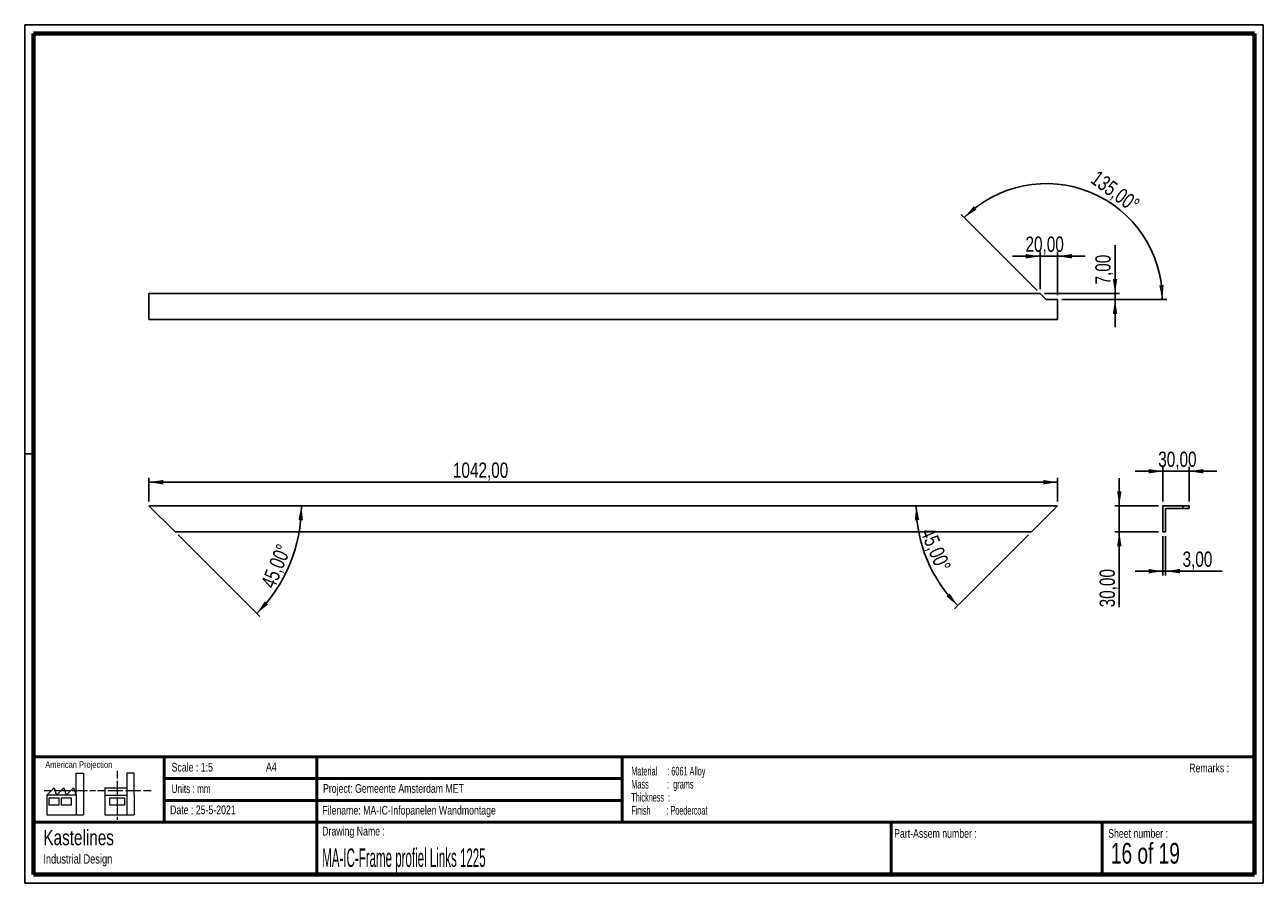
# Paper-space layout 'Sheet13' of a CAD drawing. Header units: millimetres. Extents: x 7 to 291, y 7 to 204.
import ezdxf

# ---------------------------------------------------------------- set-up
doc = ezdxf.new("R2010")
doc.units = ezdxf.units.MM
for name, color, linetype in [('BORDERS', 7, 'Continuous'), ('DRAWING', 7, 'Continuous'), ('TEXT_SHEET_FORMAT', 7, 'Continuous')]:
    doc.layers.add(name, color=color, linetype=linetype)
doc.styles.add('SLDTEXTSTYLE0', font='TXT', dxfattribs={"width": 0.7})
doc.styles.add('SLDTEXTSTYLE1', font='TXT', dxfattribs={"width": 0.75})
doc.styles.add('SLDTEXTSTYLE11', font='TXT', dxfattribs={"width": 0.568654})
doc.styles.add('SLDTEXTSTYLE14', font='TXT', dxfattribs={"width": 0.6875})
doc.styles.add('SLDTEXTSTYLE4', font='TXT', dxfattribs={"width": 0.55})
doc.styles.add('SLDTEXTSTYLE5', font='TXT', dxfattribs={"width": 0.605})
doc.styles.add('SLDTEXTSTYLE7', font='TXT', dxfattribs={"width": 0.467045})
doc.dimstyles.new('SLDDIMSTYLE19', dxfattribs={"dimtxt": 3.5, "dimasz": 3.302, "dimexe": 0, "dimexo": 0.0625, "dimgap": 0.875, "dimtad": 1, "dimdec": 4, "dimlfac": 5, "dimzin": 12, "dimdsep": 46, "dimtxsty": 'SLDTEXTSTYLE1', "dimsah": 1, "dimcen": 0.09, "dimazin": 3, "dimtfac": 1, "dimtofl": 0, "dimtmove": 0, "dimatfit": 3, "dimfxl": 1, "dimfrac": 2, "dimtolj": 1, "dimtzin": 12, "dimarcsym": 0})
doc.dimstyles.new('SLDDIMSTYLE6', dxfattribs={"dimtxt": 3.5, "dimasz": 3.302, "dimexe": 0, "dimexo": 0.0625, "dimgap": 0.875, "dimtad": 1, "dimlfac": 5, "dimrnd": 1e-09, "dimzin": 12, "dimdsep": 46, "dimtxsty": 'SLDTEXTSTYLE1', "dimsah": 1, "dimcen": 0.09, "dimadec": 0, "dimazin": 3, "dimtfac": 1, "dimtofl": 0, "dimtmove": 0, "dimatfit": 3, "dimfxl": 1, "dimfrac": 2, "dimtolj": 1, "dimtzin": 12, "dimarcsym": 0})
doc.dimstyles.new('SLDDIMSTYLE7', dxfattribs={"dimtxt": 3.5, "dimasz": 3.302, "dimexe": 0, "dimexo": 0.0625, "dimgap": 0.875, "dimtad": 1, "dimlfac": 5, "dimrnd": 1e-09, "dimzin": 12, "dimdsep": 46, "dimtxsty": 'SLDTEXTSTYLE1', "dimsah": 1, "dimcen": 0.09, "dimadec": 0, "dimazin": 3, "dimtfac": 1, "dimtmove": 0, "dimatfit": 0, "dimfxl": 1, "dimfrac": 2, "dimtolj": 1, "dimtzin": 12, "dimarcsym": 0})

# ---------------------------------------------------------------- blocks, each defined once
blk = doc.blocks.new('SW_NOTE_0_64')
at = {"layer": 'TEXT_SHEET_FORMAT', "color": 0, "char_height": 2, "attachment_point": 1}
for s, insert, style in [('Material     : 6061 Alloy', (0, 2.58), 'SLDTEXTSTYLE5'), ('Mass         :  grams', (0, -0.42), 'SLDTEXTSTYLE4'), ('Thickness  :', (0, -3.42), 'SLDTEXTSTYLE5'), ('Finish        : Poedercoat', (0, -6.42), 'SLDTEXTSTYLE11')]:
    blk.add_mtext(s, dxfattribs=dict(at, insert=insert, style=style))
blk = doc.blocks.new('SW_NOTE_0_65')
at = {"layer": 'DRAWING', "color": 0, "attachment_point": 1, "style": 'SLDTEXTSTYLE1'}
for s, insert, char_height in [('Kastelines', (0, 4.51), 3.5), ('Industrial Design', (0, -1.09), 2.1167)]:
    blk.add_mtext(s, dxfattribs=dict(at, insert=insert, char_height=char_height))
blk = doc.blocks.new('_D_114')
at = {"layer": 'DRAWING', "color": 7}
for p, q in [((35.02, 94.41), (35.02, 99.82)), ((243.42, 94.41), (243.42, 99.82)), ((243.42, 98.82), (35.02, 98.82))]:
    blk.add_line(p, q, dxfattribs=at)
for points in [[(35.02, 98.82), (38.33, 98.31), (38.33, 99.32)], [(243.42, 98.82), (240.12, 99.32), (240.12, 98.31)]]:
    blk.add_solid(points, dxfattribs=at)
at = {"layer": 'DRAWING', "color": 7, "insert": (104.75, 103.33), "char_height": 3.5, "attachment_point": 1, "style": 'SLDTEXTSTYLE1'}
blk.add_mtext('1042,00', dxfattribs=at)
blk = doc.blocks.new('_D_115')
at = {"layer": 'DRAWING', "color": 7}
blk.add_line((41.73, 86.7), (60.47, 67.96), dxfattribs=at)
blk.add_arc((35.02, 93.41), 34.98, 315, 0, dxfattribs=at)
for points in [[(70.01, 93.41), (69.34, 90.13), (70.36, 90.08)], [(59.76, 68.67), (62.36, 70.77), (61.61, 71.46)]]:
    blk.add_solid(points, dxfattribs=at)
at = {"layer": 'DRAWING', "color": 7, "insert": (60.59, 75.51), "char_height": 3.5, "attachment_point": 1, "rotation": 67.4968, "style": 'SLDTEXTSTYLE1'}
blk.add_mtext('45,00°', dxfattribs=at)
blk = doc.blocks.new('_D_116')
at = {"layer": 'DRAWING', "color": 7}
blk.add_line((236.72, 86.7), (219.8, 69.78), dxfattribs=at)
blk.add_arc((243.42, 93.41), 32.41, 180, 225, dxfattribs=at)
for points in [[(211.01, 93.41), (210.67, 90.08), (211.69, 90.13)], [(220.51, 70.49), (218.67, 73.28), (217.91, 72.6)]]:
    blk.add_solid(points, dxfattribs=at)
at = {"layer": 'DRAWING', "color": 7, "insert": (215.1, 88.74), "char_height": 3.5, "attachment_point": 1, "rotation": 292.9648, "style": 'SLDTEXTSTYLE1'}
blk.add_mtext('45,00°', dxfattribs=at)
blk = doc.blocks.new('_D_117')
at = {"layer": 'DRAWING', "color": 7}
for p, q in [((239.42, 150.66), (233.07, 150.66)), ((239.42, 143.13), (239.42, 151.66)), ((243.42, 150.66), (239.42, 150.66)), ((243.42, 141.73), (243.42, 151.66)), ((243.42, 150.66), (249.77, 150.66))]:
    blk.add_line(p, q, dxfattribs=at)
for points in [[(239.42, 150.66), (236.12, 151.17), (236.12, 150.16)], [(243.42, 150.66), (246.73, 150.16), (246.73, 151.17)]]:
    blk.add_solid(points, dxfattribs=at)
at = {"layer": 'DRAWING', "color": 7, "insert": (236.06, 155.18), "char_height": 3.5, "attachment_point": 1, "style": 'SLDTEXTSTYLE1'}
blk.add_mtext('20,00', dxfattribs=at)
blk = doc.blocks.new('_D_118')
at = {"layer": 'DRAWING', "color": 7}
for p, q in [((256.59, 142.13), (256.59, 153.23)), ((240.42, 142.13), (257.59, 142.13)), ((256.59, 140.73), (256.59, 142.13)), ((244.42, 140.73), (257.59, 140.73)), ((256.59, 140.73), (256.59, 134.38))]:
    blk.add_line(p, q, dxfattribs=at)
for points in [[(256.59, 142.13), (257.09, 145.44), (256.08, 145.44)], [(256.59, 140.73), (256.08, 137.43), (257.09, 137.43)]]:
    blk.add_solid(points, dxfattribs=at)
at = {"layer": 'DRAWING', "color": 7, "insert": (252.07, 144.18), "char_height": 3.5, "attachment_point": 1, "rotation": 90, "style": 'SLDTEXTSTYLE1'}
blk.add_mtext('7,00', dxfattribs=at)
blk = doc.blocks.new('_D_119')
at = {"layer": 'DRAWING', "color": 7}
for p, q in [((238.72, 142.84), (221.3, 160.26)), ((244.42, 140.73), (268.44, 140.73))]:
    blk.add_line(p, q, dxfattribs=at)
blk.add_arc((240.82, 140.73), 26.61, 0, 135, dxfattribs=at)
for points in [[(222.01, 159.55), (224.82, 161.36), (224.14, 162.12)], [(267.44, 140.73), (267.74, 144.06), (266.73, 144)]]:
    blk.add_solid(points, dxfattribs=at)
at = {"layer": 'DRAWING', "color": 7, "insert": (252.78, 170.58), "char_height": 3.5, "attachment_point": 1, "rotation": 323.6821, "style": 'SLDTEXTSTYLE1'}
blk.add_mtext('135,00°', dxfattribs=at)
blk = doc.blocks.new('_D_120')
at = {"layer": 'DRAWING', "color": 7}
for p, q in [((257.56, 93.41), (257.56, 99.76)), ((266.56, 93.41), (256.56, 93.41)), ((257.56, 93.41), (257.56, 87.41)), ((266.56, 87.41), (256.56, 87.41)), ((257.56, 87.41), (257.56, 70.1))]:
    blk.add_line(p, q, dxfattribs=at)
for points in [[(257.56, 93.41), (258.07, 96.71), (257.06, 96.71)], [(257.56, 87.41), (257.06, 84.1), (258.07, 84.1)]]:
    blk.add_solid(points, dxfattribs=at)
at = {"layer": 'DRAWING', "color": 7, "insert": (253.05, 70.1), "char_height": 3.5, "attachment_point": 1, "rotation": 90, "style": 'SLDTEXTSTYLE1'}
blk.add_mtext('30,00', dxfattribs=at)
blk = doc.blocks.new('_D_121')
at = {"layer": 'DRAWING', "color": 7}
for p, q in [((267.56, 94.41), (267.56, 102.32)), ((273.56, 94.41), (273.56, 102.32)), ((267.56, 101.32), (261.21, 101.32)), ((267.56, 101.32), (273.56, 101.32)), ((273.56, 101.32), (279.91, 101.32))]:
    blk.add_line(p, q, dxfattribs=at)
for points in [[(267.56, 101.32), (264.26, 101.83), (264.26, 100.81)], [(273.56, 101.32), (276.87, 100.81), (276.87, 101.83)]]:
    blk.add_solid(points, dxfattribs=at)
at = {"layer": 'DRAWING', "color": 7, "insert": (266.5, 105.83), "char_height": 3.5, "attachment_point": 1, "style": 'SLDTEXTSTYLE1'}
blk.add_mtext('30,00', dxfattribs=at)
blk = doc.blocks.new('_D_122')
at = {"layer": 'DRAWING', "color": 7}
for p, q in [((267.56, 86.41), (267.56, 77.39)), ((268.16, 86.41), (268.16, 77.39)), ((267.56, 78.39), (261.21, 78.39)), ((268.16, 78.39), (267.56, 78.39)), ((268.16, 78.39), (281.12, 78.39))]:
    blk.add_line(p, q, dxfattribs=at)
for points in [[(267.56, 78.39), (264.26, 78.9), (264.26, 77.89)], [(268.16, 78.39), (271.47, 77.89), (271.47, 78.9)]]:
    blk.add_solid(points, dxfattribs=at)
at = {"layer": 'DRAWING', "color": 7, "insert": (272.07, 82.91), "char_height": 3.5, "attachment_point": 1, "style": 'SLDTEXTSTYLE1'}
blk.add_mtext('3,00', dxfattribs=at)

psp = doc.layouts.new('Sheet13')

# ---------------------------------------------------------------- linework, layer by layer
at = {"color": 7, "linetype": 'Continuous', "lineweight": 25}
for p, q in [((35.024596, 142.133917), (35.024596, 136.133058)), ((239.424596, 142.133917), (35.024596, 142.133917)), ((239.424596, 142.133917), (240.824596, 140.733917)), ((240.824596, 140.733917), (243.424596, 140.733917)), ((243.424596, 140.733917), (243.424596, 136.133058)), ((243.424596, 136.133058), (35.024596, 136.133058)), ((41.024596, 87.406697), (35.024596, 93.406697)), ((243.424596, 93.406697), (35.024596, 93.406697)), ((243.424596, 93.406697), (237.424596, 87.406697)), ((267.563889, 93.406697), (267.563889, 87.406697)), ((272.164748, 93.406697), (267.563889, 93.406697)), ((268.163889, 87.406697), (268.163889, 92.806697)), ((268.163889, 92.806697), (272.164748, 92.806697)), ((272.164748, 92.806697), (272.164748, 93.406697)), ((273.564748, 93.406697), (272.164748, 93.406697)), ((272.164748, 92.806697), (273.564748, 92.806697)), ((273.564748, 92.806697), (273.564748, 93.406697)), ((237.424596, 87.406697), (41.024596, 87.406697)), ((268.163889, 87.406697), (267.563889, 87.406697))]:
    psp.add_line(p, q, dxfattribs=at)
at = {"layer": 'BORDERS', "lineweight": 70}
for p, q in [((8.569641, 8.783909), (8.569641, 201.783909)), ((8.569641, 201.783909), (288.569641, 201.783909)), ((288.569641, 201.783909), (288.569641, 8.783909)), ((288.569641, 8.783909), (8.569641, 8.783909))]:
    psp.add_line(p, q, dxfattribs=at)
at = {"layer": 'BORDERS', "lineweight": 50}
for p, q in [((8.569641, 35.783909), (288.569641, 35.783909)), ((38.569641, 35.783909), (38.569641, 20.783909)), ((73.569641, 35.783909), (73.569641, 8.783909)), ((143.569641, 35.783909), (143.569641, 20.783909)), ((38.569641, 30.783909), (143.569641, 30.783909)), ((38.569641, 25.783909), (143.569641, 25.783909)), ((8.569641, 20.783909), (288.569641, 20.783909)), ((205.222477, 8.783909), (205.222477, 20.783909)), ((253.650911, 8.783909), (253.650911, 20.783909))]:
    psp.add_line(p, q, dxfattribs=at)
at = {"layer": 'TEXT_SHEET_FORMAT'}
for p, q in [((6.569641, 203.783909), (290.569641, 203.783909)), ((6.569641, 203.783909), (6.569641, 6.783909)), ((290.569641, 203.783909), (290.569641, 6.783909)), ((6.569641, 105.283909), (8.621537, 105.283909)), ((6.569641, 6.783909), (290.569641, 6.783909))]:
    psp.add_line(p, q, dxfattribs=at)
at = {"layer": 'TEXT_SHEET_FORMAT', "color": 7, "linetype": 'Continuous', "lineweight": 18}
for p, q in [((18.320827, 26.971098), (18.320827, 32.036143)), ((18.320827, 32.036143), (20.002717, 32.036143)), ((20.002717, 32.036143), (20.002717, 22.470411)), ((27.732829, 32.596011), (27.732829, 30.83891)), ((31.654195, 32.031732), (29.972304, 32.031732)), ((29.972304, 32.031732), (29.972304, 22.466)), ((31.654195, 26.966766), (31.654195, 32.031732)), ((11.593265, 26.971098), (13.275156, 28.659446)), ((13.275156, 28.659446), (13.837466, 26.971098)), ((13.837466, 26.971098), (15.519356, 28.659446)), ((15.519356, 28.659446), (16.081352, 26.971098)), ((16.081352, 26.971098), (17.763242, 28.659446)), ((17.763242, 28.659446), (18.320827, 26.971098)), ((24.926633, 28.655036), (24.926633, 26.966766)), ((24.926633, 28.655036), (29.972304, 28.655036)), ((27.732829, 30.251635), (27.732829, 28.489887)), ((27.732829, 28.489887), (27.732829, 26.728218)), ((10.980867, 28.099735), (12.735999, 28.099735)), ((18.320827, 26.971098), (11.593265, 26.971098)), ((11.593265, 26.971098), (11.593265, 22.470411)), ((12.155576, 26.411465), (14.399461, 26.411465)), ((12.155576, 24.723117), (12.155576, 26.411465)), ((13.320991, 28.099735), (15.075966, 28.099735)), ((14.399461, 26.411465), (14.399461, 24.723117)), ((14.957046, 26.411465), (17.201247, 26.411465)), ((14.957046, 24.723117), (14.957046, 26.411465)), ((15.075966, 28.099735), (16.830941, 28.099735)), ((17.201247, 26.411465), (17.201247, 24.723117)), ((17.415933, 28.099735), (19.171065, 28.099735)), ((18.320827, 26.971098), (18.320827, 22.470411)), ((19.171065, 28.099735), (20.92604, 28.099735)), ((21.511032, 28.099735), (22.808913, 28.099735)), ((23.244743, 28.095324), (24.995229, 28.095324)), ((24.926633, 26.966766), (29.972304, 26.966766)), ((24.926633, 26.966766), (24.926633, 22.466)), ((25.580221, 28.095324), (27.335195, 28.095324)), ((26.050939, 26.407055), (29.41472, 26.407055)), ((26.050939, 24.718707), (26.050939, 26.407055)), ((27.335195, 28.095324), (29.090249, 28.095324)), ((27.732829, 26.140863), (27.732829, 24.379273)), ((29.41472, 26.407055), (29.41472, 24.718707)), ((29.675241, 28.095324), (31.430295, 28.095324)), ((31.430295, 28.095324), (33.18527, 28.095324)), ((31.654195, 26.966766), (31.654195, 22.466)), ((33.770261, 28.095324), (35.525236, 28.095324)), ((14.399461, 24.723117), (12.155576, 24.723117)), ((17.201247, 24.723117), (14.957046, 24.723117)), ((29.41472, 24.718707), (26.050939, 24.718707)), ((27.732829, 24.379273), (27.732829, 22.617525)), ((11.593265, 22.470411), (18.320827, 22.470411)), ((18.320827, 22.470411), (20.002717, 22.470411)), ((24.926633, 22.466), (31.654195, 22.466)), ((27.732829, 22.030171), (27.732829, 21.34201))]:
    psp.add_line(p, q, dxfattribs=at)

# ---------------------------------------------------------------- block references
at = {"layer": 'DRAWING'}
psp.add_blockref('SW_NOTE_0_65', (10.826503, 14.510992), dxfattribs=at)
at = {"layer": 'TEXT_SHEET_FORMAT', "color": 218}
psp.add_blockref('SW_NOTE_0_64', (145.652628, 30.930942), dxfattribs=at)

# ---------------------------------------------------------------- texts
at = {"layer": 'TEXT_SHEET_FORMAT', "attachment_point": 1}
for s, insert, char_height, style in [('American Projection', (11.277178, 34.755658), 1.5, 'SLDTEXTSTYLE1'), ('Scale : 1:5', (40.245387, 34.408225), 2, 'SLDTEXTSTYLE1'), ('A4', (61.890556, 34.486219), 2, 'SLDTEXTSTYLE1'), ('Remarks :', (273.595551, 34.235841), 2, 'SLDTEXTSTYLE1'), ('Units : mm', (40.239331, 29.476127), 2, 'SLDTEXTSTYLE0'), ('Project: Gemeente Amsterdam MET', (74.95639, 29.538044), 2, 'SLDTEXTSTYLE1'), ('Date : 25-5-2021', (39.886543, 24.621763), 2, 'SLDTEXTSTYLE1'), ('Filename: MA-IC-Infopanelen Wandmontage', (74.797688, 24.531301), 2, 'SLDTEXTSTYLE1'), ('Drawing Name :', (74.780305, 19.736533), 2, 'SLDTEXTSTYLE1'), ('Part-Assem number :', (205.926583, 19.21038), 2, 'SLDTEXTSTYLE1'), ('Sheet number :', (255.011235, 19.21038), 2, 'SLDTEXTSTYLE1'), ('16 of 19', (255.634284, 16.03963), 4.7625, 'SLDTEXTSTYLE14')]:
    psp.add_mtext(s, dxfattribs=dict(at, insert=insert, char_height=char_height, style=style))
at = {"layer": 'TEXT_SHEET_FORMAT', "color": 218, "insert": (74.780305, 14.761674), "char_height": 4.23333333, "attachment_point": 1, "style": 'SLDTEXTSTYLE7'}
psp.add_mtext('MA-IC-Frame profiel Links 1225', dxfattribs=at)

# ---------------------------------------------------------------- dimensions: what is measured, and where the dimension line sits
at = {"layer": 'DRAWING', "color": 7}
for base, line1, line2, picture, middle in [((251.008846, 165.320871), ((240.824596, 140.733917), (243.424596, 140.733917)), ((239.424596, 142.133917), (240.824596, 140.733917)), '_D_119', (256.586391, 162.176936)), ((67.342885, 80.020024), ((41.024596, 87.406697), (35.024596, 93.406697)), ((243.424596, 93.406697), (35.024596, 93.406697)), '_D_115', (67.342148, 80.018245)), ((213.478884, 81.002777), ((237.424596, 87.406697), (243.424596, 93.406697)), ((35.024596, 93.406697), (243.424596, 93.406697)), '_D_116', (213.580485, 80.760277))]:
    dim = psp.add_angular_dim_2l(base=base, line1=line1, line2=line2, dimstyle='SLDDIMSTYLE19', dxfattribs=at)
    dim.commit()
    dim.dimension.update_dxf_attribs({"geometry": picture, "text_midpoint": middle, "dimtype": 162})
for base, p1, p2, dimstyle, picture, middle in [((239.424596, 150.664645), (243.424596, 140.733917), (239.424596, 142.133917), 'SLDDIMSTYLE7', '_D_117', (241.874395, 150.664645)), ((273.564748, 101.318729), (267.563889, 93.406697), (273.564748, 93.406697), 'SLDDIMSTYLE7', '_D_121', (272.315444, 101.318729)), ((35.024596, 98.816397), (243.424596, 93.406697), (35.024596, 93.406697), 'SLDDIMSTYLE6', '_D_114', (113.153383, 98.816397)), ((267.563889, 78.394734), (268.163889, 87.406697), (267.563889, 87.406697), 'SLDDIMSTYLE7', '_D_122', (276.598612, 78.394734))]:
    dim = psp.add_linear_dim(base=base, p1=p1, p2=p2, dimstyle=dimstyle, dxfattribs=at)
    dim.commit()
    dim.dimension.update_dxf_attribs({"geometry": picture, "text_midpoint": middle, "dimtype": 160})
for base, p1, p2, picture, middle in [((256.586391, 142.133917), (243.424596, 140.733917), (239.424596, 142.133917), '_D_118', (256.586391, 148.705615)), ((257.563889, 87.406697), (267.563889, 93.406697), (267.563889, 87.406697), '_D_120', (257.563889, 75.921355))]:
    dim = psp.add_linear_dim(base=base, p1=p1, p2=p2, angle=90, dimstyle='SLDDIMSTYLE7', dxfattribs=at)
    dim.commit()
    dim.dimension.update_dxf_attribs({"geometry": picture, "text_midpoint": middle, "dimtype": 160})

doc.saveas('drawing.dxf')
